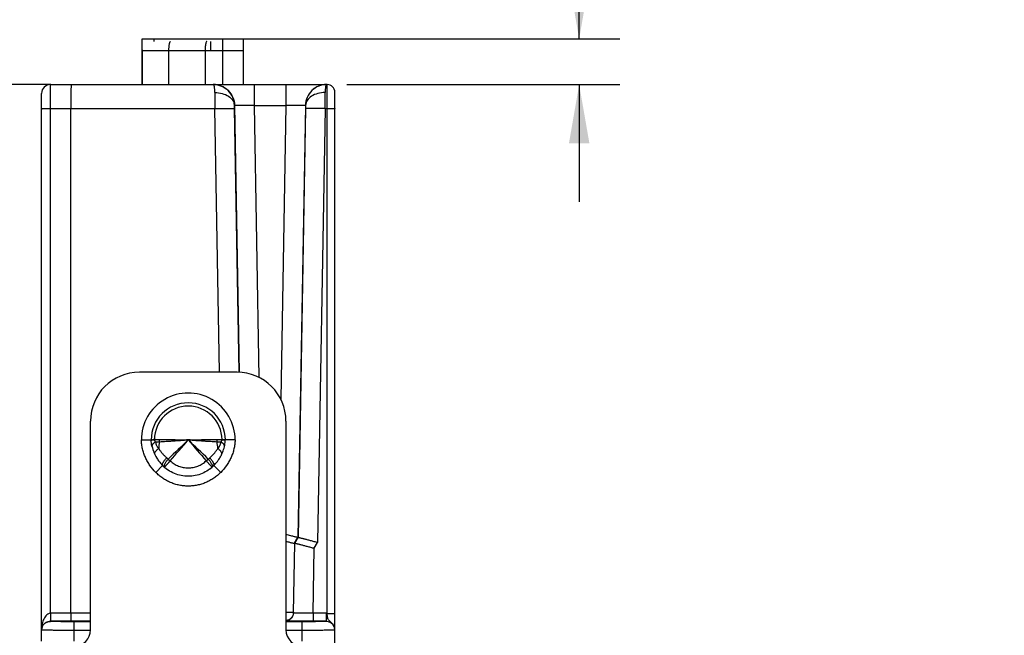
# Model space of a CAD drawing. Header units: inches. Extents: x 0 to 22, y 0 to 17.
# Tile 40 of 59: x 11.3 to 14.3, y 12.8 to 14.7. Entities that reach past the tile are written whole.
import ezdxf

# ---------------------------------------------------------------- set-up
doc = ezdxf.new("R2010")
doc.units = ezdxf.units.IN
doc.header["$LTSCALE"] = 1.21
doc.header["$MEASUREMENT"] = 0
doc.layers.get('0').update_dxf_attribs({"linetype": 'CONTINUOUS'})
for name, color, linetype in [('02___PRT_ALL_AXES', 7, 'CONTINUOUS'), ('DIMENSIONS', 7, 'CONTINUOUS'), ('FEATURES', 7, 'CONTINUOUS')]:
    doc.layers.add(name, color=color, linetype=linetype)
doc.styles.get("Standard").update_dxf_attribs({"font": 'txt', "width": 0.8})
doc.dimstyles.new('DIMSTYLE_2', dxfattribs={"dimtxt": 0.125, "dimasz": 0.18, "dimexe": 0.125, "dimexo": 0.0625, "dimgap": 0.0625, "dimtad": 0, "dimtih": 1, "dimtoh": 1, "dimzin": 0, "dimdsep": 46, "dimtxsty": 'STANDARD', "dimblk": '_FILLED', "dimblk1": '_FILLED', "dimblk2": '_FILLED', "dimcen": 0.09, "dimazin": 0, "dimtp": 0.01, "dimtm": 0.01, "dimtfac": 1, "dimtofl": 0, "dimtmove": 0, "dimatfit": 3, "dimldrblk": '_FILLED', "dimfxl": 1, "dimtolj": 1, "dimtzin": 0, "dimarcsym": 0})

# ---------------------------------------------------------------- blocks, each defined once
blk = doc.blocks.new('_FILLED')
at = {"color": 0, "linetype": 'BYBLOCK'}
blk.add_solid([(0, 0), (-1, 0.174), (-1, -0.174)], dxfattribs=at)
blk = doc.blocks.new('*D14')
at = {"layer": 'DIMENSIONS', "color": 2, "linetype": 'CONTINUOUS'}
for p, q in [((13.0176, 14.6649), (13.0176, 15.4149)), ((13.0176, 15.4149), (13.1351, 15.4149)), ((11.9861, 14.6649), (13.1426, 14.6649)), ((12.3047, 14.5249), (13.1426, 14.5249)), ((13.0176, 14.5249), (13.0176, 14.1649))]:
    blk.add_line(p, q, dxfattribs=at)
at = {"layer": 'DIMENSIONS', "color": 2, "linetype": 'CONTINUOUS', "xscale": 0.18, "yscale": 0.18, "zscale": 0.18}
for p, rotation in [((13.0176, 14.6649), 270), ((13.0176, 14.5249), 90)]:
    blk.add_blockref('_FILLED', p, dxfattribs=dict(at, rotation=rotation))
at = {"layer": 'DIMENSIONS', "color": 2, "linetype": 'CONTINUOUS', "insert": (13.1976, 15.4774), "char_height": 0.125, "width": 1.125, "attachment_point": 1, "line_spacing_factor": 0.9}
blk.add_mtext('3.56{\\ftxt.shx;\\W1.000000;\\H0.125000; }[.140]', dxfattribs=at)
blk = doc.blocks.new('*D15')
at = {"layer": 'DIMENSIONS', "color": 2, "linetype": 'CONTINUOUS'}
for p, q in [((11.3954, 14.5249), (10.4926, 14.5249)), ((10.6176, 14.5249), (10.6176, 13.2585)), ((10.6176, 11.7421), (10.6176, 13.0085)), ((11.4051, 11.7421), (10.4926, 11.7421))]:
    blk.add_line(p, q, dxfattribs=at)
at = {"layer": 'DIMENSIONS', "color": 2, "linetype": 'CONTINUOUS', "xscale": 0.18, "yscale": 0.18, "zscale": 0.18}
for p, rotation in [((10.6176, 14.5249), 90), ((10.6176, 11.7421), 270)]:
    blk.add_blockref('_FILLED', p, dxfattribs=dict(at, rotation=rotation))
at = {"layer": 'DIMENSIONS', "color": 2, "linetype": 'CONTINUOUS', "insert": (10.6176, 13.196), "char_height": 0.125, "width": 1.325, "attachment_point": 2, "line_spacing_factor": 0.9}
blk.add_mtext('70.68{\\ftxt.shx;\\W1.000000;\\H0.125000; }[2.783]', dxfattribs=at)

msp = doc.modelspace()

# ---------------------------------------------------------------- linework, layer by layer
at = {"color": 7, "linetype": 'CONTINUOUS'}
for p, q in [((11.6757, 14.6291), (11.6757, 14.5249)), ((11.6757, 14.6291), (11.9868, 14.6291)), ((11.7584, 14.5249), (11.7584, 14.6291)), ((11.8694, 14.6291), (11.8694, 14.5249)), ((11.8868, 14.6291), (11.8868, 14.6567)), ((11.3944, 14.4512), (11.3946, 14.5249)), ((11.3946, 14.5249), (11.8946, 14.5249)), ((11.8949, 14.5249), (12.244, 14.5249)), ((12.0199, 14.5249), (12.0199, 14.461)), ((12.1173, 14.5249), (12.1173, 14.461)), ((12.244, 12.9016), (12.244, 14.5249)), ((11.3676, 12.8166), (11.3676, 14.4979)), ((12.2676, 12.8501), (12.2676, 14.5012)), ((11.3944, 12.9017), (11.3944, 14.4512)), ((11.3944, 14.4512), (11.8995, 14.4512)), ((11.4576, 12.9017), (11.4576, 14.4512)), ((11.9136, 13.6419), (11.8995, 14.4512)), ((11.9594, 14.461), (11.9599, 14.461)), ((11.9595, 14.4512), (11.9594, 14.461)), ((11.9736, 13.642), (11.9595, 14.4512)), ((11.9599, 14.461), (11.9742, 13.6413)), ((12.0199, 14.461), (12.0345, 13.626)), ((12.0199, 14.461), (12.1173, 14.461)), ((12.1173, 14.461), (12.1015, 13.5592)), ((12.1773, 14.461), (12.1541, 13.1344)), ((12.1777, 14.4512), (12.1547, 13.1349)), ((12.1773, 14.461), (12.1778, 14.461)), ((12.1778, 14.461), (12.1777, 14.4512)), ((12.2377, 14.4512), (12.2144, 13.1193)), ((12.2377, 14.4512), (12.244, 14.4512)), ((11.6737, 13.4337), (11.7037, 13.4342)), ((11.7084, 13.4341), (11.7138, 13.4346)), ((11.7138, 13.435), (11.7138, 13.4346)), ((11.7297, 13.4347), (11.7138, 13.4346)), ((11.9214, 13.4346), (11.9055, 13.4347)), ((11.9214, 13.4346), (11.9214, 13.435)), ((11.9268, 13.4347), (11.9214, 13.435)), ((11.9315, 13.4342), (11.9268, 13.4347)), ((11.9303, 13.4335), (11.9314, 13.4331)), ((11.9615, 13.4337), (11.9315, 13.4342)), ((11.7515, 13.3791), (11.7562, 13.3752)), ((11.7562, 13.3752), (11.7623, 13.3698)), ((11.8729, 13.3698), (11.8789, 13.3752)), ((11.8789, 13.3752), (11.8837, 13.3791)), ((11.7391, 13.3554), (11.7179, 13.3341)), ((11.7441, 13.3506), (11.7437, 13.3511)), ((11.7442, 13.3506), (11.7441, 13.3506)), ((11.8914, 13.351), (11.891, 13.3506)), ((11.9173, 13.3341), (11.8961, 13.3554)), ((12.1438, 13.1165), (12.1541, 13.1344)), ((12.1444, 13.117), (12.1547, 13.1349)), ((12.1547, 13.1349), (12.1541, 13.1344)), ((12.2041, 13.1015), (12.2144, 13.1193)), ((12.1438, 13.1165), (12.1401, 12.9037)), ((12.1407, 12.9031), (12.1444, 13.117)), ((12.1444, 13.117), (12.1438, 13.1165)), ((12.2006, 12.9017), (12.2041, 13.1015)), ((11.3944, 12.9017), (11.3944, 12.8803)), ((11.3946, 12.877), (11.3946, 12.8771)), ((11.4575, 12.8771), (11.3946, 12.8771)), ((11.4576, 12.9017), (11.3948, 12.9017)), ((11.4576, 12.9017), (11.4574, 12.8771)), ((11.5176, 12.8771), (11.4575, 12.8771)), ((11.5176, 12.9017), (11.4576, 12.9017)), ((11.4676, 12.8159), (11.4676, 12.8757)), ((11.5176, 12.8757), (11.4676, 12.8757)), ((12.1401, 12.9037), (12.1176, 12.904)), ((12.1676, 12.8757), (12.1176, 12.8757)), ((12.1407, 12.9031), (12.1401, 12.9037)), ((12.1676, 12.8159), (12.1676, 12.8757)), ((12.2406, 12.9017), (12.2006, 12.9017)), ((12.2006, 12.9017), (12.2006, 12.8771)), ((12.2406, 12.8771), (12.2006, 12.8771)), ((12.2406, 12.9017), (12.2406, 12.877)), ((11.5176, 12.8492), (11.4676, 12.8492)), ((12.1676, 12.8492), (12.1176, 12.8492)), ((12.2676, 11.8421), (12.2676, 12.85))]:
    msp.add_line(p, q, dxfattribs=at)
for centre, radius, start, end in [((11.7033, 14.6291), 0.0276, 174.4426, 180), ((11.3946, 14.4979), 0.027, 90, 180), ((12.244, 14.5012), 0.0236, 0, 90), ((29.9353, 14.5152), 18.0359, 180.04746, 180.20355), ((-3.3704, 14.5099), 15.6082, 359.78431, 359.96468), ((11.8176, 13.4339), 0.1439, 359.9465, 180.0535), ((11.8176, 13.4339), 0.1139, 0.1866, 179.8134), ((11.8176, 13.4339), 0.1038, 0.6031, 179.3969), ((11.7293, 13.0368), 0.3984, 92.2281, 93.0143), ((11.8932, 13.3995), 0.1665, 170.3196, 177.2244), ((11.6775, 13.4352), 0.0522, 351.5443, 359.5022), ((26.218, -1.6869), 20.8809, 133.60221, 133.83508), ((-13.3645, 35.104), 33.2225, 319.14083, 319.28684), ((1.8381, 2.9363), 14.4841, 46.11346, 46.4492), ((36.9995, 35.1038), 33.2222, 220.71316, 220.85917), ((11.9577, 13.4352), 0.0522, 180.4972, 188.4555), ((11.742, 13.3995), 0.1665, 2.7756, 9.6805), ((11.8214, 13.4384), 0.1102, 349.3796, 357.8157), ((11.8189, 13.4393), 0.1154, 192.519, 192.6612), ((11.8207, 13.4398), 0.1172, 192.6812, 202.3122), ((11.8207, 13.4398), 0.1172, 192.8386, 202.3117), ((11.8213, 13.44), 0.1179, 202.3124, 210.7174), ((11.7198, 13.3912), 0.00523, 196.1171, 205.6616), ((11.8144, 13.4398), 0.1173, 332.7838, 340.5299), ((11.9154, 13.3912), 0.00523, 334.3464, 343.9561), ((11.8151, 13.4396), 0.1166, 340.512, 348.7613), ((11.9229, 13.4151), 0.00605, 347.2003, 354.0701), ((11.8174, 13.4391), 0.1142, 348.7839, 349.4292), ((11.8239, 13.4414), 0.1208, 210.6746, 211.7168), ((11.8247, 13.442), 0.1218, 211.7221, 217.6288), ((11.8249, 13.4421), 0.1221, 217.6255, 219.0486), ((11.8243, 13.4415), 0.1212, 219.0406, 225.3323), ((11.8108, 13.4417), 0.1214, 314.6719, 322.4042), ((11.8102, 13.4421), 0.1221, 322.3945, 324.6947), ((11.8109, 13.4417), 0.1213, 324.6888, 330.3381), ((11.8125, 13.4408), 0.1195, 330.3441, 332.7918), ((11.8135, 13.4402), 0.1182, 332.7932, 334.3259), ((11.8202, 13.4359), 0.1143, 224.7747, 234.3034), ((11.8193, 13.4349), 0.113, 224.7499, 228.2711), ((11.8205, 13.4363), 0.1148, 228.2696, 234.2928), ((11.815, 13.4358), 0.1142, 306.6125, 315.2286), ((11.8147, 13.4363), 0.1148, 306.6239, 311.719), ((11.8159, 13.4349), 0.113, 311.7171, 315.2501), ((11.3948, 12.8497), 0.052, 89.9913, 90.4914), ((12.2406, 12.8497), 0.052, 86.2735, 90.0003), ((12.2406, 12.8501), 0.027, 24.5934, 89.9863), ((12.2406, 12.85), 0.027, 22.5117, 89.9967)]:
    msp.add_arc(centre, radius, start, end, dxfattribs=at)
for points, knots in [([(11.7584, 14.6291), (11.7584, 14.6326), (11.7585, 14.6377), (11.7591, 14.6442), (11.7597, 14.6484), (11.7604, 14.6518), (11.7611, 14.6541), (11.7617, 14.6554), (11.7622, 14.6562), (11.7628, 14.6567), (11.7631, 14.6567)], [0, 0, 0, 0, 0.368682, 0.535792, 0.683181, 0.805586, 0.899147, 0.93455, 0.962497, 1, 1, 1, 1]), ([(11.8742, 14.6567), (11.8738, 14.6567), (11.8732, 14.6562), (11.8727, 14.6554), (11.8721, 14.6541), (11.8714, 14.6518), (11.8707, 14.6484), (11.8701, 14.6442), (11.8695, 14.6377), (11.8694, 14.6326), (11.8694, 14.6291)], [0, 0, 0, 0, 0.037494, 0.06543, 0.100811, 0.194332, 0.3167, 0.464082, 0.631225, 1, 1, 1, 1]), ([(11.4579, 14.5249), (11.4579, 14.5249), (11.4579, 14.5247), (11.4579, 14.5245), (11.4579, 14.524), (11.4578, 14.5234), (11.4578, 14.5226), (11.4578, 14.5212), (11.4578, 14.5191), (11.4578, 14.516), (11.4577, 14.5123), (11.4577, 14.508), (11.4577, 14.5013), (11.4576, 14.4917), (11.4576, 14.4791), (11.4576, 14.4654), (11.4576, 14.456), (11.4576, 14.4512)], [0, 0, 0, 0, 0.001222, 0.004828, 0.010813, 0.019163, 0.029864, 0.042898, 0.075828, 0.117609, 0.167878, 0.226151, 0.291871, 0.443162, 0.615996, 0.804056, 1, 1, 1, 1]), ([(11.9594, 14.461), (11.9592, 14.4694), (11.9556, 14.4863), (11.9411, 14.5074), (11.9197, 14.5216), (11.9029, 14.5249), (11.8946, 14.5249)], [0, 0, 0, 0, 0.250968, 0.50121, 0.750791, 1, 1, 1, 1]), ([(11.8994, 14.5003), (11.8994, 14.5038), (11.8992, 14.5087), (11.8985, 14.5147), (11.8979, 14.5182), (11.8972, 14.5211), (11.8964, 14.5232), (11.8953, 14.5249), (11.8946, 14.5249)], [0, 0, 0, 0, 0.40652, 0.572741, 0.712255, 0.824113, 0.908263, 1, 1, 1, 1]), ([(11.8949, 14.5249), (11.9033, 14.5249), (11.9202, 14.5216), (11.9416, 14.5074), (11.9562, 14.4862), (11.9598, 14.4694), (11.9599, 14.461)], [0, 0, 0, 0, 0.250014, 0.499976, 0.749953, 1, 1, 1, 1]), ([(12.2422, 14.5249), (12.2339, 14.5249), (12.217, 14.5216), (12.1956, 14.5074), (12.181, 14.4862), (12.1774, 14.4694), (12.1773, 14.461)], [0, 0, 0, 0, 0.250014, 0.499976, 0.749953, 1, 1, 1, 1]), ([(12.2426, 14.5249), (12.2343, 14.5249), (12.2175, 14.5216), (12.1961, 14.5074), (12.1816, 14.4863), (12.178, 14.4694), (12.1778, 14.461)], [0, 0, 0, 0, 0.249209, 0.49879, 0.749032, 1, 1, 1, 1]), ([(12.2426, 14.5249), (12.2418, 14.5249), (12.2408, 14.5232), (12.24, 14.5211), (12.2393, 14.5182), (12.2387, 14.5147), (12.238, 14.5087), (12.2378, 14.5038), (12.2378, 14.5003)], [0, 0, 0, 0, 0.091737, 0.175887, 0.287745, 0.427259, 0.59348, 1, 1, 1, 1]), ([(11.8994, 14.5003), (11.907, 14.5003), (11.9217, 14.4985), (11.9411, 14.4904), (11.9531, 14.4794), (11.9583, 14.469), (11.9593, 14.4636), (11.9594, 14.461)], [0, 0, 0, 0, 0.291666, 0.560866, 0.794453, 0.899662, 1, 1, 1, 1]), ([(12.2378, 14.5003), (12.2302, 14.5003), (12.2155, 14.4985), (12.1961, 14.4904), (12.184, 14.4794), (12.1789, 14.469), (12.1779, 14.4636), (12.1778, 14.461)], [0, 0, 0, 0, 0.291664, 0.560862, 0.794452, 0.899662, 1, 1, 1, 1]), ([(11.3676, 14.4507), (11.3676, 14.4507), (11.3679, 14.4507), (11.3682, 14.4508), (11.3688, 14.4508), (11.3697, 14.4509), (11.3708, 14.4509), (11.3727, 14.451), (11.3757, 14.451), (11.3797, 14.4511), (11.3842, 14.4511), (11.3892, 14.4512), (11.3926, 14.4512), (11.3944, 14.4512)], [0, 0, 0, 0, 0.005127, 0.019608, 0.043417, 0.076397, 0.118317, 0.168706, 0.292762, 0.444029, 0.616885, 0.804963, 1, 1, 1, 1]), ([(11.8995, 14.4512), (11.9033, 14.4512), (11.9109, 14.4514), (11.9219, 14.4515), (11.9321, 14.4516), (11.941, 14.4516), (11.9475, 14.4516), (11.9519, 14.4516), (11.9544, 14.4515), (11.9564, 14.4514), (11.958, 14.4514), (11.9589, 14.4513), (11.9594, 14.4513), (11.9595, 14.4512)], [0, 0, 0, 0, 0.192776, 0.378654, 0.550062, 0.700783, 0.825238, 0.876057, 0.918653, 0.952607, 0.977576, 0.993396, 1, 1, 1, 1]), ([(11.9599, 14.461), (11.96, 14.4611), (11.9605, 14.4611), (11.9614, 14.4613), (11.9629, 14.4613), (11.9649, 14.4614), (11.9675, 14.4614), (11.9718, 14.4615), (11.9784, 14.4615), (11.9873, 14.4614), (11.9975, 14.4613), (12.0085, 14.4612), (12.016, 14.4611), (12.0199, 14.461)], [0, 0, 0, 0, 0.006567, 0.022326, 0.047267, 0.081166, 0.123722, 0.174541, 0.298972, 0.449792, 0.62129, 0.807051, 1, 1, 1, 1]), ([(12.1173, 14.461), (12.1211, 14.4611), (12.1287, 14.4612), (12.1397, 14.4613), (12.1499, 14.4614), (12.1588, 14.4615), (12.1653, 14.4615), (12.1697, 14.4614), (12.1722, 14.4614), (12.1743, 14.4613), (12.1758, 14.4613), (12.1767, 14.4611), (12.1772, 14.4611), (12.1773, 14.461)], [0, 0, 0, 0, 0.192947, 0.378704, 0.550201, 0.701022, 0.825455, 0.876275, 0.918831, 0.95273, 0.977673, 0.993435, 1, 1, 1, 1]), ([(12.2377, 14.4512), (12.2338, 14.4512), (12.2263, 14.4514), (12.2153, 14.4515), (12.2051, 14.4516), (12.1962, 14.4516), (12.1897, 14.4516), (12.1853, 14.4516), (12.1827, 14.4515), (12.1807, 14.4514), (12.1792, 14.4514), (12.1783, 14.4513), (12.1778, 14.4513), (12.1777, 14.4512)], [0, 0, 0, 0, 0.192776, 0.378654, 0.550062, 0.700783, 0.825238, 0.876057, 0.918653, 0.952607, 0.977576, 0.993396, 1, 1, 1, 1]), ([(12.244, 14.4512), (12.2455, 14.4512), (12.2485, 14.4512), (12.2529, 14.4511), (12.2569, 14.4511), (12.2605, 14.4511), (12.263, 14.451), (12.2647, 14.451), (12.2657, 14.4509), (12.2665, 14.4509), (12.2671, 14.4509), (12.2674, 14.4508), (12.2676, 14.4508), (12.2676, 14.4508)], [0, 0, 0, 0, 0.194572, 0.38246, 0.555321, 0.706715, 0.830951, 0.881433, 0.923437, 0.956488, 0.98035, 0.994864, 1, 1, 1, 1]), ([(11.7179, 13.3341), (11.7113, 13.3407), (11.7023, 13.3514), (11.6924, 13.3672), (11.6861, 13.3796), (11.681, 13.3926), (11.6772, 13.4061), (11.6746, 13.4198), (11.6738, 13.4291), (11.6737, 13.4337)], [0, 0, 0, 0, 0.249713, 0.374718, 0.499747, 0.624775, 0.74984, 0.874978, 1, 1, 1, 1]), ([(11.7037, 13.4342), (11.7037, 13.4342), (11.7037, 13.4342), (11.7037, 13.4342), (11.7037, 13.4342), (11.7037, 13.4342), (11.7037, 13.4342), (11.7037, 13.4342), (11.7038, 13.4343), (11.7038, 13.4343), (11.7039, 13.4343), (11.7039, 13.4343), (11.704, 13.4343), (11.7042, 13.4343), (11.7044, 13.4344), (11.7046, 13.4344), (11.7049, 13.4345), (11.7052, 13.4345), (11.7055, 13.4345), (11.7059, 13.4346), (11.7065, 13.4346), (11.7073, 13.4347), (11.708, 13.4347), (11.7083, 13.4347)], [0, 0, 0, 0, 0.000263, 0.001049, 0.002357, 0.004184, 0.006528, 0.009387, 0.01664, 0.025925, 0.037226, 0.050528, 0.065817, 0.102295, 0.146559, 0.198519, 0.258098, 0.325231, 0.399853, 0.481883, 0.571237, 0.771541, 1, 1, 1, 1]), ([(11.7037, 13.433), (11.7037, 13.4331), (11.7037, 13.4331), (11.7038, 13.4331), (11.7038, 13.4331)], [0, 0, 0, 0, 0.737206, 1, 1, 1, 1]), ([(11.7038, 13.4331), (11.7038, 13.4331), (11.7038, 13.4331), (11.7039, 13.4332), (11.704, 13.4332), (11.7042, 13.4333), (11.7045, 13.4334), (11.7051, 13.4336), (11.7057, 13.4337), (11.7065, 13.4338), (11.7074, 13.4339), (11.708, 13.434), (11.7084, 13.4341)], [0, 0, 0, 0, 0.013698, 0.032818, 0.058224, 0.090251, 0.174641, 0.286417, 0.425436, 0.591147, 0.782896, 1, 1, 1, 1]), ([(11.717, 13.4276), (11.7161, 13.4271), (11.7144, 13.4261), (11.7121, 13.4244), (11.7101, 13.4226), (11.7085, 13.4208), (11.7073, 13.419), (11.7065, 13.4172), (11.7062, 13.4154), (11.7063, 13.4143), (11.7064, 13.4137)], [0, 0, 0, 0, 0.167361, 0.323139, 0.465848, 0.595038, 0.71104, 0.815233, 0.910242, 1, 1, 1, 1]), ([(11.7138, 13.4346), (11.7139, 13.4343), (11.714, 13.4336), (11.7142, 13.4326), (11.7146, 13.4316), (11.715, 13.4307), (11.7155, 13.4298), (11.7161, 13.4288), (11.7166, 13.4281), (11.717, 13.4276)], [0, 0, 0, 0, 0.139196, 0.275043, 0.405815, 0.53177, 0.653657, 0.771981, 1, 1, 1, 1]), ([(11.7291, 13.4275), (11.727, 13.4274), (11.723, 13.4273), (11.719, 13.4275), (11.717, 13.4276)], [0, 0, 0, 0, 0.512217, 1, 1, 1, 1]), ([(11.717, 13.4276), (11.7174, 13.4257), (11.7184, 13.422), (11.7201, 13.4175), (11.7218, 13.4142), (11.723, 13.4122), (11.7241, 13.4107), (11.7248, 13.4097), (11.7254, 13.409), (11.7261, 13.4084), (11.7266, 13.4079), (11.7269, 13.4076)], [0, 0, 0, 0, 0.255951, 0.506658, 0.630544, 0.753822, 0.815347, 0.876843, 0.907603, 0.93838, 1, 1, 1, 1]), ([(11.8176, 13.4339), (11.8098, 13.433), (11.7945, 13.4315), (11.7754, 13.4302), (11.7605, 13.4293), (11.7497, 13.4287), (11.7393, 13.4282), (11.7324, 13.4277), (11.7291, 13.4275)], [0, 0, 0, 0, 0.263527, 0.521627, 0.646937, 0.768889, 0.88682, 1, 1, 1, 1]), ([(11.8176, 13.4339), (11.8098, 13.4336), (11.7945, 13.4335), (11.7755, 13.4338), (11.7607, 13.4341), (11.75, 13.4344), (11.7397, 13.4346), (11.733, 13.4347), (11.7297, 13.4347)], [0, 0, 0, 0, 0.264485, 0.523099, 0.648391, 0.770103, 0.887552, 1, 1, 1, 1]), ([(11.9055, 13.4347), (11.9022, 13.4347), (11.8955, 13.4346), (11.8852, 13.4344), (11.8745, 13.4341), (11.8597, 13.4338), (11.8407, 13.4335), (11.8253, 13.4336), (11.8176, 13.4339)], [0, 0, 0, 0, 0.112448, 0.229897, 0.351609, 0.476901, 0.735515, 1, 1, 1, 1]), ([(11.9061, 13.4275), (11.9027, 13.4277), (11.8959, 13.4282), (11.8855, 13.4287), (11.8747, 13.4293), (11.8598, 13.4302), (11.8407, 13.4315), (11.8253, 13.433), (11.8176, 13.4339)], [0, 0, 0, 0, 0.11318, 0.231111, 0.353063, 0.478373, 0.736473, 1, 1, 1, 1]), ([(11.9182, 13.4276), (11.9162, 13.4275), (11.9122, 13.4273), (11.9081, 13.4274), (11.9061, 13.4275)], [0, 0, 0, 0, 0.487782, 1, 1, 1, 1]), ([(11.9082, 13.4076), (11.9086, 13.4079), (11.9093, 13.4085), (11.9105, 13.4099), (11.9119, 13.4118), (11.9133, 13.4142), (11.9146, 13.4167), (11.9157, 13.4193), (11.917, 13.4229), (11.9178, 13.4257), (11.9182, 13.4276)], [0, 0, 0, 0, 0.061618, 0.123139, 0.246109, 0.36938, 0.493257, 0.618074, 0.744069, 1, 1, 1, 1]), ([(11.9615, 13.4337), (11.9613, 13.4291), (11.9605, 13.4198), (11.958, 13.4061), (11.9542, 13.3926), (11.9491, 13.3796), (11.9428, 13.3672), (11.9329, 13.3514), (11.9239, 13.3407), (11.9173, 13.3341)], [0, 0, 0, 0, 0.125006, 0.25007, 0.375095, 0.500131, 0.62516, 0.750188, 1, 1, 1, 1]), ([(11.9182, 13.4276), (11.9185, 13.4281), (11.9191, 13.4288), (11.9197, 13.4298), (11.9202, 13.4307), (11.9206, 13.4316), (11.9211, 13.4329), (11.9213, 13.4339), (11.9214, 13.4346)], [0, 0, 0, 0, 0.228088, 0.346425, 0.468345, 0.594361, 0.725198, 1, 1, 1, 1]), ([(11.9289, 13.4144), (11.9289, 13.415), (11.9289, 13.4161), (11.9284, 13.4178), (11.9276, 13.4195), (11.9264, 13.4212), (11.9248, 13.4229), (11.9229, 13.4245), (11.9206, 13.4261), (11.919, 13.4271), (11.9182, 13.4276)], [0, 0, 0, 0, 0.089862, 0.186135, 0.291896, 0.4091, 0.538712, 0.680881, 0.835102, 1, 1, 1, 1]), ([(11.9214, 13.4346), (11.9223, 13.4346), (11.9242, 13.4344), (11.9266, 13.4341), (11.9284, 13.4339), (11.9296, 13.4337), (11.93, 13.4336), (11.9303, 13.4335)], [0, 0, 0, 0, 0.330187, 0.610883, 0.835467, 0.925439, 1, 1, 1, 1]), ([(11.7147, 13.3898), (11.7147, 13.3901), (11.7145, 13.3907), (11.7145, 13.392), (11.7147, 13.3933), (11.7152, 13.3947), (11.7159, 13.3962), (11.717, 13.3982), (11.7189, 13.4006), (11.7212, 13.403), (11.7239, 13.4053), (11.7259, 13.4068), (11.7269, 13.4076)], [0, 0, 0, 0, 0.039593, 0.080899, 0.170946, 0.220773, 0.274124, 0.391852, 0.524506, 0.671305, 0.830697, 1, 1, 1, 1]), ([(11.7269, 13.4076), (11.7285, 13.405), (11.7319, 13.3998), (11.7378, 13.3925), (11.7442, 13.3855), (11.749, 13.3812), (11.7515, 13.3791)], [0, 0, 0, 0, 0.242994, 0.491036, 0.74361, 1, 1, 1, 1]), ([(11.8837, 13.3791), (11.8862, 13.3812), (11.8909, 13.3855), (11.8974, 13.3925), (11.9032, 13.3998), (11.9067, 13.405), (11.9082, 13.4076)], [0, 0, 0, 0, 0.256354, 0.508928, 0.756997, 1, 1, 1, 1]), ([(11.9204, 13.3898), (11.9205, 13.3901), (11.9206, 13.3907), (11.9207, 13.392), (11.9205, 13.3933), (11.92, 13.3947), (11.9193, 13.3962), (11.9181, 13.3982), (11.9163, 13.4006), (11.914, 13.403), (11.9113, 13.4053), (11.9093, 13.4068), (11.9082, 13.4076)], [0, 0, 0, 0, 0.039597, 0.080911, 0.170979, 0.220816, 0.274175, 0.391914, 0.524568, 0.671356, 0.830726, 1, 1, 1, 1]), ([(11.7391, 13.3554), (11.7389, 13.3555), (11.7386, 13.356), (11.7383, 13.3568), (11.7383, 13.3577), (11.7384, 13.3588), (11.7387, 13.36), (11.7391, 13.3613), (11.7397, 13.3628), (11.7405, 13.3643), (11.7414, 13.366), (11.7429, 13.3684), (11.745, 13.3715), (11.7481, 13.3753), (11.7503, 13.3778), (11.7515, 13.3791)], [0, 0, 0, 0, 0.026262, 0.054951, 0.087823, 0.125991, 0.170033, 0.220177, 0.276455, 0.338685, 0.406541, 0.479649, 0.639791, 0.815047, 1, 1, 1, 1]), ([(11.7437, 13.3511), (11.7435, 13.3515), (11.7433, 13.3524), (11.7434, 13.3536), (11.7436, 13.3547), (11.744, 13.356), (11.7445, 13.3573), (11.7451, 13.3588), (11.7462, 13.361), (11.7479, 13.3639), (11.7503, 13.3676), (11.7531, 13.3714), (11.7552, 13.374), (11.7562, 13.3752)], [0, 0, 0, 0, 0.054775, 0.089576, 0.130038, 0.176335, 0.228473, 0.286321, 0.349585, 0.490926, 0.64925, 0.820641, 1, 1, 1, 1]), ([(11.7623, 13.3698), (11.7612, 13.3685), (11.7596, 13.3667), (11.7574, 13.3643), (11.7553, 13.3621), (11.7534, 13.3599), (11.7515, 13.3579), (11.7502, 13.3566), (11.7491, 13.3554), (11.748, 13.3542), (11.7471, 13.3533), (11.7463, 13.3524), (11.7456, 13.3518), (11.745, 13.3512), (11.7446, 13.3509), (11.7443, 13.3507), (11.7442, 13.3506)], [0, 0, 0, 0, 0.18914, 0.280755, 0.369323, 0.534743, 0.61048, 0.68085, 0.74537, 0.803565, 0.854971, 0.899244, 0.936108, 0.96531, 0.986663, 1, 1, 1, 1]), ([(11.7623, 13.3698), (11.7642, 13.3681), (11.7681, 13.3648), (11.7743, 13.3605), (11.7809, 13.3567), (11.7879, 13.3536), (11.7951, 13.3511), (11.8025, 13.3493), (11.8087, 13.3484), (11.8138, 13.3481), (11.8189, 13.3479), (11.8252, 13.3482), (11.8327, 13.3493), (11.8401, 13.3511), (11.8473, 13.3536), (11.8543, 13.3567), (11.8609, 13.3605), (11.8671, 13.3648), (11.871, 13.3681), (11.8729, 13.3698)], [0, 0, 0, 0, 0.062471, 0.124948, 0.187433, 0.249928, 0.312431, 0.374947, 0.437475, 0.468748, 0.500023, 0.562556, 0.625077, 0.687589, 0.750087, 0.812578, 0.875059, 0.937532, 1, 1, 1, 1]), ([(11.891, 13.3506), (11.8909, 13.3507), (11.8906, 13.3508), (11.8902, 13.3512), (11.8897, 13.3517), (11.889, 13.3523), (11.8882, 13.3532), (11.8869, 13.3545), (11.8854, 13.3561), (11.8838, 13.3578), (11.8819, 13.3598), (11.8799, 13.362), (11.8779, 13.3642), (11.8757, 13.3666), (11.874, 13.3685), (11.8729, 13.3698)], [0, 0, 0, 0, 0.011987, 0.032202, 0.060462, 0.096586, 0.140317, 0.191375, 0.313975, 0.384554, 0.460659, 0.62723, 0.716546, 0.809002, 1, 1, 1, 1]), ([(11.8789, 13.3752), (11.88, 13.3739), (11.8821, 13.3714), (11.8849, 13.3675), (11.8873, 13.3638), (11.889, 13.3609), (11.8901, 13.3587), (11.8907, 13.3572), (11.8912, 13.3558), (11.8916, 13.3546), (11.8918, 13.3535), (11.8918, 13.3525), (11.8917, 13.3517), (11.8915, 13.3512), (11.8914, 13.351)], [0, 0, 0, 0, 0.180374, 0.352596, 0.511456, 0.652952, 0.716132, 0.77378, 0.825605, 0.87149, 0.911459, 0.94572, 0.974858, 1, 1, 1, 1]), ([(11.8961, 13.3554), (11.8963, 13.3555), (11.8966, 13.356), (11.8968, 13.3567), (11.8969, 13.3576), (11.8968, 13.3587), (11.8965, 13.3599), (11.8961, 13.3612), (11.8955, 13.3627), (11.8947, 13.3643), (11.8938, 13.3659), (11.8923, 13.3683), (11.8901, 13.3714), (11.8871, 13.3753), (11.8849, 13.3778), (11.8837, 13.3791)], [0, 0, 0, 0, 0.02562, 0.053774, 0.086259, 0.124188, 0.168107, 0.218209, 0.274502, 0.336799, 0.404772, 0.478045, 0.638635, 0.814446, 1, 1, 1, 1]), ([(11.9173, 13.3341), (11.9141, 13.3309), (11.9072, 13.3246), (11.8961, 13.3163), (11.8862, 13.3102), (11.878, 13.306), (11.8696, 13.3022), (11.8587, 13.2982), (11.8452, 13.2948), (11.8315, 13.2927), (11.8176, 13.292), (11.806, 13.2926), (11.7968, 13.2937), (11.7877, 13.2954), (11.7765, 13.2982), (11.7635, 13.303), (11.7509, 13.309), (11.7391, 13.3163), (11.728, 13.3246), (11.7211, 13.3309), (11.7179, 13.3341)], [0, 0, 0, 0, 0.062466, 0.124974, 0.187466, 0.218719, 0.249976, 0.31248, 0.374985, 0.437483, 0.499981, 0.562481, 0.59374, 0.624999, 0.6875, 0.750001, 0.812494, 0.874998, 0.937524, 1, 1, 1, 1]), ([(11.8831, 13.3441), (11.8819, 13.3432), (11.8746, 13.338), (11.854, 13.3267), (11.8176, 13.3192), (11.7812, 13.3267), (11.7611, 13.3377), (11.7543, 13.3425), (11.7535, 13.343)], [0, 0, 0, 0, 0.034604, 0.192313, 0.506599, 0.820885, 0.978594, 1, 1, 1, 1]), ([(11.891, 13.3506), (11.891, 13.3506), (11.891, 13.3506), (11.891, 13.3506), (11.891, 13.3506), (11.891, 13.3506), (11.891, 13.3506), (11.891, 13.3506), (11.891, 13.3506)], [0, 0, 0, 0, 0.020164, 0.069608, 0.149258, 0.259175, 0.569543, 1, 1, 1, 1]), ([(12.1541, 13.1344), (12.154, 13.1344), (12.1538, 13.1344), (12.1532, 13.1345), (12.1524, 13.1347), (12.1512, 13.1349), (12.1497, 13.1352), (12.1472, 13.1358), (12.1434, 13.1368), (12.1381, 13.1381), (12.132, 13.1397), (12.1251, 13.1416), (12.1203, 13.1429), (12.1178, 13.1435)], [0, 0, 0, 0, 0.006261, 0.021051, 0.044385, 0.076168, 0.116215, 0.164232, 0.282958, 0.429501, 0.600432, 0.791955, 1, 1, 1, 1]), ([(12.1178, 13.1229), (12.1197, 13.1224), (12.1232, 13.1215), (12.1282, 13.1202), (12.1326, 13.119), (12.1363, 13.1181), (12.1393, 13.1174), (12.1414, 13.1169), (12.1426, 13.1167), (12.1432, 13.1166), (12.1435, 13.1165), (12.1438, 13.1165), (12.1438, 13.1165)], [0, 0, 0, 0, 0.214677, 0.408838, 0.579549, 0.724094, 0.840091, 0.925605, 0.956404, 0.979087, 0.993594, 1, 1, 1, 1]), ([(12.1444, 13.117), (12.1445, 13.117), (12.1446, 13.117), (12.1449, 13.117), (12.1453, 13.1169), (12.1461, 13.1168), (12.1475, 13.1165), (12.1496, 13.116), (12.1522, 13.1153), (12.1553, 13.1146), (12.1588, 13.1137), (12.1643, 13.1122), (12.172, 13.1102), (12.1821, 13.1075), (12.1929, 13.1046), (12.2004, 13.1025), (12.2041, 13.1015)], [0, 0, 0, 0, 0.002035, 0.006421, 0.013202, 0.022369, 0.047784, 0.082401, 0.125777, 0.177445, 0.236826, 0.303267, 0.454561, 0.625314, 0.809371, 1, 1, 1, 1]), ([(12.1547, 13.1349), (12.1548, 13.1349), (12.1549, 13.1349), (12.1552, 13.1348), (12.1556, 13.1348), (12.1564, 13.1346), (12.1578, 13.1343), (12.1599, 13.1338), (12.1625, 13.1332), (12.1656, 13.1324), (12.1691, 13.1315), (12.1746, 13.1301), (12.1824, 13.1281), (12.1924, 13.1254), (12.2032, 13.1224), (12.2107, 13.1204), (12.2144, 13.1193)], [0, 0, 0, 0, 0.002035, 0.006421, 0.013202, 0.022369, 0.047784, 0.082401, 0.125777, 0.177445, 0.236826, 0.303267, 0.454561, 0.625314, 0.809371, 1, 1, 1, 1]), ([(11.3944, 12.9017), (11.3916, 12.9016), (11.3861, 12.8998), (11.3801, 12.8943), (11.3758, 12.8877), (11.3715, 12.8784), (11.3684, 12.8661), (11.3676, 12.856), (11.3676, 12.851)], [0, 0, 0, 0, 0.133967, 0.26323, 0.388947, 0.51271, 0.757065, 1, 1, 1, 1]), ([(11.3946, 12.8771), (11.3919, 12.8771), (11.3869, 12.8764), (11.3792, 12.873), (11.3726, 12.8672), (11.3685, 12.8591), (11.3676, 12.8536), (11.3676, 12.851)], [0, 0, 0, 0, 0.195108, 0.356173, 0.605466, 0.810751, 1, 1, 1, 1]), ([(11.3676, 12.85), (11.3676, 12.8535), (11.369, 12.8606), (11.375, 12.8696), (11.384, 12.8756), (11.3911, 12.877), (11.3946, 12.877)], [0, 0, 0, 0, 0.249982, 0.499975, 0.749982, 1, 1, 1, 1]), ([(11.3948, 12.9017), (11.3948, 12.8975), (11.3948, 12.8904), (11.3948, 12.8833), (11.3944, 12.8803)], [0, 0, 0, 0, 0.57976, 1, 1, 1, 1]), ([(11.3944, 12.8803), (11.3944, 12.8798), (11.3945, 12.8791), (11.3947, 12.8781), (11.3947, 12.8775), (11.3945, 12.8772), (11.3945, 12.8771)], [0, 0, 0, 0, 0.415291, 0.725409, 0.918851, 1, 1, 1, 1]), ([(11.4676, 12.8757), (11.4628, 12.8757), (11.4535, 12.8758), (11.44, 12.8758), (11.4275, 12.8759), (11.418, 12.8761), (11.4113, 12.8762), (11.4071, 12.8763), (11.4034, 12.8764), (11.4004, 12.8765), (11.398, 12.8766), (11.3964, 12.8767), (11.3954, 12.8768), (11.395, 12.8769), (11.3947, 12.8769), (11.3946, 12.877), (11.3946, 12.877)], [0, 0, 0, 0, 0.19497, 0.382495, 0.555293, 0.706757, 0.772627, 0.831044, 0.881468, 0.92341, 0.956469, 0.980341, 0.988755, 0.99481, 0.998517, 1, 1, 1, 1]), ([(12.2006, 12.8771), (12.1912, 12.8771), (12.1733, 12.8772), (12.1491, 12.8774), (12.1322, 12.8777), (12.1223, 12.878), (12.1188, 12.8782), (12.1174, 12.8783)], [0, 0, 0, 0, 0.342093, 0.64477, 0.87286, 0.950255, 1, 1, 1, 1]), ([(12.1401, 12.9037), (12.14, 12.9007), (12.1388, 12.8947), (12.1339, 12.8869), (12.1265, 12.8813), (12.1206, 12.8796), (12.1176, 12.8793)], [0, 0, 0, 0, 0.249897, 0.499893, 0.749765, 1, 1, 1, 1]), ([(12.1407, 12.9031), (12.1406, 12.9001), (12.1394, 12.8939), (12.1343, 12.886), (12.1267, 12.8805), (12.1207, 12.8789), (12.1176, 12.8786)], [0, 0, 0, 0, 0.249913, 0.499905, 0.749801, 1, 1, 1, 1]), ([(12.2006, 12.9017), (12.1968, 12.9016), (12.1892, 12.9016), (12.1782, 12.9016), (12.168, 12.9017), (12.1591, 12.9019), (12.1526, 12.9021), (12.1482, 12.9023), (12.1457, 12.9024), (12.1437, 12.9026), (12.1422, 12.9027), (12.1413, 12.9029), (12.1408, 12.903), (12.1407, 12.9031)], [0, 0, 0, 0, 0.19279, 0.378391, 0.549801, 0.700521, 0.824866, 0.875646, 0.918189, 0.952097, 0.977092, 0.993002, 1, 1, 1, 1]), ([(12.2406, 12.877), (12.2406, 12.877), (12.2404, 12.8769), (12.2402, 12.8769), (12.2397, 12.8768), (12.2388, 12.8767), (12.2372, 12.8766), (12.2348, 12.8765), (12.2318, 12.8764), (12.2281, 12.8763), (12.2238, 12.8762), (12.2171, 12.8761), (12.2076, 12.8759), (12.1952, 12.8758), (12.1816, 12.8758), (12.1723, 12.8757), (12.1676, 12.8757)], [0, 0, 0, 0, 0.001483, 0.00519, 0.011245, 0.019659, 0.043531, 0.07659, 0.118532, 0.168956, 0.227373, 0.293243, 0.444707, 0.617505, 0.80503, 1, 1, 1, 1]), ([(12.244, 12.9016), (12.2455, 12.9016), (12.2485, 12.9015), (12.2529, 12.9015), (12.2569, 12.9015), (12.2605, 12.9014), (12.263, 12.9014), (12.2647, 12.9013), (12.2657, 12.9013), (12.2665, 12.9013), (12.2671, 12.9012), (12.2674, 12.9012), (12.2676, 12.9012), (12.2676, 12.9011)], [0, 0, 0, 0, 0.194572, 0.38246, 0.555321, 0.706714, 0.830951, 0.881433, 0.923437, 0.956487, 0.980349, 0.994864, 1, 1, 1, 1]), ([(12.2676, 12.8501), (12.2676, 12.8527), (12.2669, 12.858), (12.2637, 12.8652), (12.259, 12.8713), (12.2536, 12.876), (12.2493, 12.8798), (12.2471, 12.8835), (12.2455, 12.8877), (12.2445, 12.8938), (12.2441, 12.8989), (12.244, 12.9016)], [0, 0, 0, 0, 0.133866, 0.266875, 0.397467, 0.521635, 0.633211, 0.68599, 0.740959, 0.863809, 1, 1, 1, 1]), ([(11.4676, 12.8492), (11.4611, 12.8492), (11.4483, 12.8492), (11.4298, 12.8493), (11.4152, 12.8493), (11.4043, 12.8494), (11.3971, 12.8495), (11.3905, 12.8495), (11.3847, 12.8496), (11.3797, 12.8496), (11.3755, 12.8497), (11.3726, 12.8498), (11.3707, 12.8498), (11.3696, 12.8499), (11.3688, 12.8499), (11.3681, 12.8499), (11.3678, 12.85), (11.3676, 12.85), (11.3676, 12.85)], [0, 0, 0, 0, 0.195048, 0.382651, 0.555524, 0.634352, 0.707057, 0.772958, 0.831402, 0.881847, 0.923795, 0.956846, 0.969939, 0.980692, 0.989082, 0.995096, 0.998728, 1, 1, 1, 1]), ([(12.2676, 12.85), (12.2676, 12.85), (12.2673, 12.85), (12.2671, 12.8499), (12.2664, 12.8499), (12.2656, 12.8499), (12.2645, 12.8498), (12.2626, 12.8498), (12.2597, 12.8497), (12.2555, 12.8496), (12.2505, 12.8496), (12.2446, 12.8495), (12.2381, 12.8495), (12.2308, 12.8494), (12.22, 12.8493), (12.2054, 12.8493), (12.1868, 12.8492), (12.1741, 12.8492), (12.1676, 12.8492)], [0, 0, 0, 0, 0.001272, 0.004904, 0.010918, 0.019308, 0.030061, 0.043154, 0.076205, 0.118153, 0.168598, 0.227042, 0.292943, 0.365648, 0.444476, 0.617349, 0.804952, 1, 1, 1, 1])]:
    msp.add_open_spline(points, degree=3, knots=knots, dxfattribs=at)
for points in [[(11.7063, 13.4143), (11.7048, 13.4209), (11.7039, 13.4276), (11.7037, 13.4342)], [(11.9314, 13.4331), (11.9314, 13.4331), (11.9314, 13.4331), (11.9314, 13.433)], [(12.2676, 12.8501), (12.2676, 12.8539), (12.2667, 12.8578), (12.2651, 12.8613)], [(12.2676, 12.85), (12.2676, 12.8535), (12.2669, 12.8571), (12.2655, 12.8604)]]:
    msp.add_open_spline(points, degree=3, dxfattribs=at)
at = {"layer": '02___PRT_ALL_AXES', "color": 7, "linetype": 'CONTINUOUS'}
for p, q in [((11.6761, 14.5249), (11.6761, 14.6649)), ((11.6761, 14.6649), (11.9871, 14.6649)), ((11.7126, 14.6567), (11.7126, 14.6649)), ((11.9236, 14.5249), (11.9236, 14.6649)), ((11.9871, 14.5249), (11.9871, 14.6649))]:
    msp.add_line(p, q, dxfattribs=at)
at = {"layer": 'FEATURES', "color": 7, "linetype": 'CONTINUOUS'}
for p, q in [((11.9676, 13.6419), (11.6676, 13.6419)), ((11.5176, 12.8509), (11.5176, 13.4919)), ((12.1176, 13.4919), (12.1176, 12.8509))]:
    msp.add_line(p, q, dxfattribs=at)
for centre, radius, start, end in [((11.6676, 13.4919), 0.15, 90, 180), ((11.9676, 13.4919), 0.15, 0, 90), ((11.4676, 12.8509), 0.05, 270, 360), ((12.1676, 12.8509), 0.05, 180, 270)]:
    msp.add_arc(centre, radius, start, end, dxfattribs=at)

# ---------------------------------------------------------------- dimensions: what is measured, and where the dimension line sits
at = {"layer": 'DIMENSIONS', "color": 2, "linetype": 'CONTINUOUS'}
for base, p1, p2, picture, middle in [((13.0176, 14.5249), (11.9236, 14.6649), (12.2422, 14.5249), '*D14', (13.7601, 15.4149)), ((10.6176, 11.7421), (11.4579, 14.5249), (11.4676, 11.7421), '*D15', (10.6176, 13.1335))]:
    dim = msp.add_linear_dim(base=base, p1=p1, p2=p2, angle=270, dimstyle='DIMSTYLE_2', dxfattribs=at)
    dim.commit()
    dim.dimension.update_dxf_attribs({"geometry": picture, "text_midpoint": middle, "dimtype": 160})

doc.saveas('drawing.dxf')
